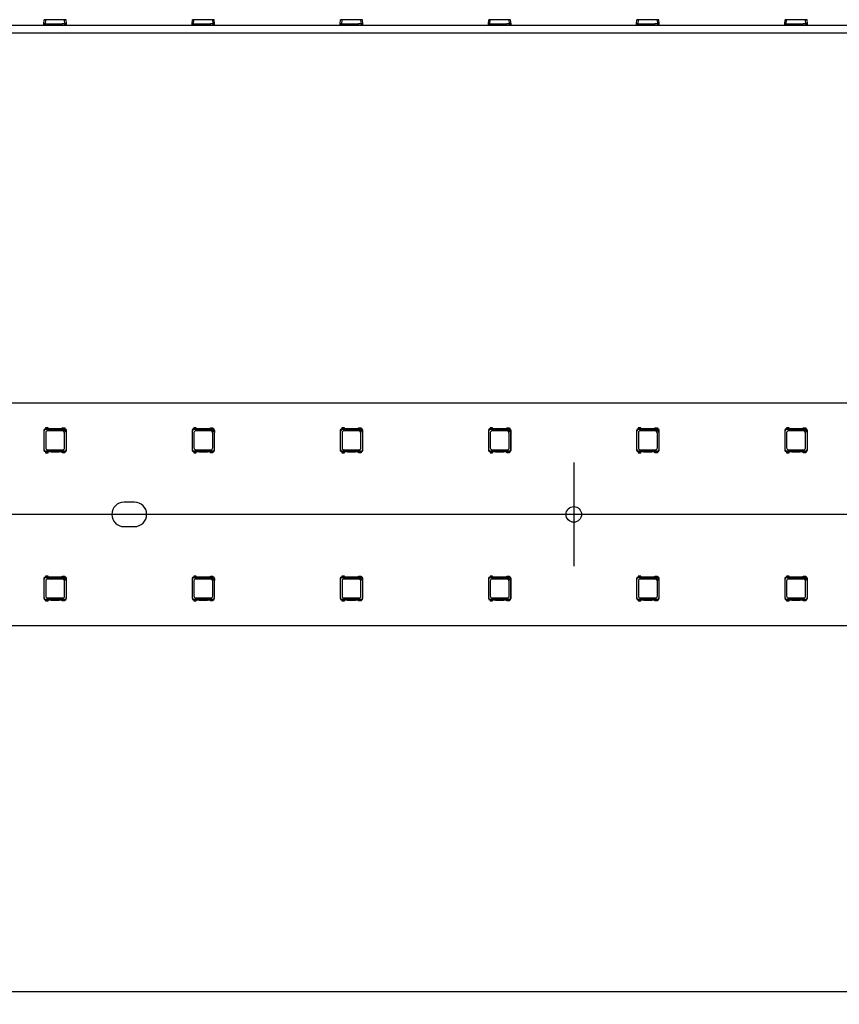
# Model space of a CAD drawing. Header units: millimetres. Extents: x 7 to 819, y 6 to 587.
# Tile 16 of 23: x 468 to 523, y 281 to 347. Entities that reach past the tile are written whole.
import ezdxf
from ezdxf.enums import TextEntityAlignment as Align
from ezdxf.lldxf.tags import DXFTag

# ---------------------------------------------------------------- set-up
doc = ezdxf.new("R2010")
doc.units = ezdxf.units.MM
doc.layers.add('Default', color=7, linetype='Continuous')
doc.layers.add('LINLED_1118X30MM', color=7, linetype='Continuous')
doc.styles.add('SEACAD_Arial', font='arial.ttf')
tags = doc.linetypes.add('CENTER2', pattern=[28.575, 19.05, -3.175, 3.175, -3.175]).pattern_tags.tags
tags[10:11] = [DXFTag(74, 4), DXFTag(75, 0), DXFTag(340, '0'), DXFTag(46, 0.0), DXFTag(50, 0.0), DXFTag(44, 0.0), DXFTag(45, 0.0)]
tags[8:9] = [DXFTag(74, 4), DXFTag(75, 0), DXFTag(340, '0'), DXFTag(46, 0.0), DXFTag(50, 0.0), DXFTag(44, 0.0), DXFTag(45, 0.0)]
tags[6:7] = [DXFTag(74, 4), DXFTag(75, 0), DXFTag(340, '0'), DXFTag(46, 0.0), DXFTag(50, 0.0), DXFTag(44, 0.0), DXFTag(45, 0.0)]
tags[4:5] = [DXFTag(74, 4), DXFTag(75, 0), DXFTag(340, '0'), DXFTag(46, 0.0), DXFTag(50, 0.0), DXFTag(44, 0.0), DXFTag(45, 0.0)]
doc.dimstyles.new('ISO', dxfattribs={"dimtxt": 1.75, "dimasz": 1.75, "dimexe": 0.875, "dimexo": 0, "dimgap": 0.4375, "dimtad": 1, "dimlfac": 2, "dimtxsty": 'SEACAD_Arial', "dimblk1": '_SE_FILLED', "dimblk2": '_SE_FILLED', "dimsah": 1, "dimcen": 0.875, "dimadec": 0, "dimazin": 0, "dimtfac": 0.5, "dimtdec": 3, "dimtmove": 0, "dimatfit": 3, "dimfxl": 1, "dimarcsym": 0})

# ---------------------------------------------------------------- blocks, each defined once
blk = doc.blocks.new('SEANNOT_GROUP12')
at = {"layer": 'Default', "color": 7, "linetype": 'CENTER2'}
for p, q in [((505.284, 317.106), (505.284, 310.106)), ((508.784, 313.606), (501.784, 313.606))]:
    blk.add_line(p, q, dxfattribs=at)
blk = doc.blocks.new('SEANNOT_GROUP22')
at = {"layer": 'Default', "color": 7, "linetype": 'CENTER2'}
blk.add_line((718.284, 313.606), (152.284, 313.606), dxfattribs=at)
blk = doc.blocks.new('SE1')
at = {"layer": 'LINLED_1118X30MM', "color": 7, "linetype": 'Continuous'}
for p, q in [((714.784, 321.106), (155.784, 321.106)), ((469.522, 319.269), (469.522, 317.944)), ((469.522, 319.269), (469.546, 319.245)), ((469.546, 317.968), (469.546, 319.245)), ((469.634, 319.369), (469.622, 319.369)), ((469.622, 319.369), (469.646, 319.345)), ((469.809, 319.444), (469.634, 319.444)), ((469.634, 319.444), (469.634, 319.369)), ((469.809, 319.369), (469.634, 319.369)), ((469.646, 319.345), (470.821, 319.345)), ((469.646, 319.12), (469.646, 318.093)), ((470.748, 319.245), (469.771, 319.245)), ((469.809, 319.369), (469.809, 319.444)), ((470.009, 319.369), (469.809, 319.369)), ((470.009, 319.384), (470.559, 319.384)), ((470.009, 319.369), (470.009, 319.384)), ((470.559, 319.369), (470.009, 319.369)), ((470.559, 319.384), (470.559, 319.369)), ((470.759, 319.369), (470.559, 319.369)), ((470.759, 319.444), (470.934, 319.444)), ((470.759, 319.369), (470.759, 319.444)), ((470.934, 319.369), (470.759, 319.369)), ((470.817, 319.349), (470.928, 319.349)), ((470.821, 319.345), (470.817, 319.349)), ((470.821, 319.345), (471.023, 319.143)), ((470.923, 318.093), (470.923, 319.07)), ((470.928, 319.349), (470.947, 319.369)), ((470.934, 319.444), (470.934, 319.369)), ((470.947, 319.369), (470.934, 319.369)), ((471.027, 319.139), (471.023, 319.143)), ((471.023, 319.143), (471.023, 317.968)), ((471.047, 319.269), (471.027, 319.25)), ((471.027, 319.25), (471.027, 319.139)), ((471.047, 317.944), (471.047, 319.269)), ((479.522, 319.269), (479.522, 317.944)), ((479.522, 319.269), (479.546, 319.245)), ((479.546, 317.968), (479.546, 319.245)), ((479.634, 319.369), (479.622, 319.369)), ((479.622, 319.369), (479.646, 319.345)), ((479.809, 319.444), (479.634, 319.444)), ((479.634, 319.444), (479.634, 319.369)), ((479.809, 319.369), (479.634, 319.369)), ((479.646, 319.345), (480.821, 319.345)), ((479.646, 319.12), (479.646, 318.093)), ((480.748, 319.245), (479.771, 319.245)), ((479.809, 319.369), (479.809, 319.444)), ((480.009, 319.369), (479.809, 319.369)), ((480.009, 319.384), (480.559, 319.384)), ((480.009, 319.369), (480.009, 319.384)), ((480.559, 319.369), (480.009, 319.369)), ((480.559, 319.384), (480.559, 319.369)), ((480.759, 319.369), (480.559, 319.369)), ((480.759, 319.444), (480.934, 319.444)), ((480.759, 319.369), (480.759, 319.444)), ((480.934, 319.369), (480.759, 319.369)), ((480.817, 319.349), (480.928, 319.349)), ((480.821, 319.345), (480.817, 319.349)), ((480.821, 319.345), (481.023, 319.143)), ((480.923, 318.093), (480.923, 319.07)), ((480.928, 319.349), (480.947, 319.369)), ((480.934, 319.444), (480.934, 319.369)), ((480.947, 319.369), (480.934, 319.369)), ((481.027, 319.139), (481.023, 319.143)), ((481.023, 319.143), (481.023, 317.968)), ((481.047, 319.269), (481.027, 319.25)), ((481.027, 319.25), (481.027, 319.139)), ((481.047, 317.944), (481.047, 319.269)), ((489.522, 319.269), (489.522, 317.944)), ((489.522, 319.269), (489.546, 319.245)), ((489.546, 317.968), (489.546, 319.245)), ((489.634, 319.369), (489.622, 319.369)), ((489.622, 319.369), (489.646, 319.345)), ((489.809, 319.444), (489.634, 319.444)), ((489.634, 319.444), (489.634, 319.369)), ((489.809, 319.369), (489.634, 319.369)), ((489.646, 319.345), (490.821, 319.345)), ((489.646, 319.12), (489.646, 318.093)), ((490.748, 319.245), (489.771, 319.245)), ((489.809, 319.369), (489.809, 319.444)), ((490.009, 319.369), (489.809, 319.369)), ((490.009, 319.384), (490.559, 319.384)), ((490.009, 319.369), (490.009, 319.384)), ((490.559, 319.369), (490.009, 319.369)), ((490.559, 319.384), (490.559, 319.369)), ((490.759, 319.369), (490.559, 319.369)), ((490.759, 319.444), (490.934, 319.444)), ((490.759, 319.369), (490.759, 319.444)), ((490.934, 319.369), (490.759, 319.369)), ((490.817, 319.349), (490.928, 319.349)), ((490.821, 319.345), (490.817, 319.349)), ((490.821, 319.345), (491.023, 319.143)), ((490.923, 318.093), (490.923, 319.07)), ((490.928, 319.349), (490.947, 319.369)), ((490.934, 319.444), (490.934, 319.369)), ((490.947, 319.369), (490.934, 319.369)), ((491.027, 319.139), (491.023, 319.143)), ((491.023, 319.143), (491.023, 317.968)), ((491.047, 319.269), (491.027, 319.25)), ((491.027, 319.25), (491.027, 319.139)), ((491.047, 317.944), (491.047, 319.269)), ((499.522, 319.269), (499.522, 317.944)), ((499.522, 319.269), (499.546, 319.245)), ((499.546, 317.968), (499.546, 319.245)), ((499.634, 319.369), (499.622, 319.369)), ((499.622, 319.369), (499.646, 319.345)), ((499.809, 319.444), (499.634, 319.444)), ((499.634, 319.444), (499.634, 319.369)), ((499.809, 319.369), (499.634, 319.369)), ((499.646, 319.345), (500.821, 319.345)), ((499.646, 319.12), (499.646, 318.093)), ((500.748, 319.245), (499.771, 319.245)), ((499.809, 319.369), (499.809, 319.444)), ((500.009, 319.369), (499.809, 319.369)), ((500.009, 319.384), (500.559, 319.384)), ((500.009, 319.369), (500.009, 319.384)), ((500.559, 319.369), (500.009, 319.369)), ((500.559, 319.384), (500.559, 319.369)), ((500.759, 319.369), (500.559, 319.369)), ((500.759, 319.444), (500.934, 319.444)), ((500.759, 319.369), (500.759, 319.444)), ((500.934, 319.369), (500.759, 319.369)), ((500.817, 319.349), (500.928, 319.349)), ((500.821, 319.345), (500.817, 319.349)), ((500.821, 319.345), (501.023, 319.143)), ((500.923, 318.093), (500.923, 319.07)), ((500.928, 319.349), (500.947, 319.369)), ((500.934, 319.444), (500.934, 319.369)), ((500.947, 319.369), (500.934, 319.369)), ((501.027, 319.139), (501.023, 319.143)), ((501.023, 319.143), (501.023, 317.968)), ((501.047, 319.269), (501.027, 319.25)), ((501.027, 319.25), (501.027, 319.139)), ((501.047, 317.944), (501.047, 319.269)), ((509.522, 319.269), (509.522, 317.944)), ((509.522, 319.269), (509.546, 319.245)), ((509.546, 317.968), (509.546, 319.245)), ((509.634, 319.369), (509.622, 319.369)), ((509.622, 319.369), (509.646, 319.345)), ((509.809, 319.444), (509.634, 319.444)), ((509.634, 319.444), (509.634, 319.369)), ((509.809, 319.369), (509.634, 319.369)), ((509.646, 319.345), (510.821, 319.345)), ((509.646, 319.12), (509.646, 318.093)), ((510.748, 319.245), (509.771, 319.245)), ((509.809, 319.369), (509.809, 319.444)), ((510.009, 319.369), (509.809, 319.369)), ((510.009, 319.384), (510.559, 319.384)), ((510.009, 319.369), (510.009, 319.384)), ((510.559, 319.369), (510.009, 319.369)), ((510.559, 319.384), (510.559, 319.369)), ((510.759, 319.369), (510.559, 319.369)), ((510.759, 319.444), (510.934, 319.444)), ((510.759, 319.369), (510.759, 319.444)), ((510.934, 319.369), (510.759, 319.369)), ((510.817, 319.349), (510.928, 319.349)), ((510.821, 319.345), (510.817, 319.349)), ((510.821, 319.345), (511.023, 319.143)), ((510.923, 318.093), (510.923, 319.07)), ((510.928, 319.349), (510.947, 319.369)), ((510.934, 319.444), (510.934, 319.369)), ((510.947, 319.369), (510.934, 319.369)), ((511.027, 319.139), (511.023, 319.143)), ((511.023, 319.143), (511.023, 317.968)), ((511.047, 319.269), (511.027, 319.25)), ((511.027, 319.25), (511.027, 319.139)), ((511.047, 317.944), (511.047, 319.269)), ((519.522, 319.269), (519.522, 317.944)), ((519.522, 319.269), (519.546, 319.245)), ((519.546, 317.968), (519.546, 319.245)), ((519.634, 319.369), (519.622, 319.369)), ((519.622, 319.369), (519.646, 319.345)), ((519.809, 319.444), (519.634, 319.444)), ((519.634, 319.444), (519.634, 319.369)), ((519.809, 319.369), (519.634, 319.369)), ((519.646, 319.345), (520.821, 319.345)), ((519.646, 319.12), (519.646, 318.093)), ((520.748, 319.245), (519.771, 319.245)), ((519.809, 319.369), (519.809, 319.444)), ((520.009, 319.369), (519.809, 319.369)), ((520.009, 319.384), (520.559, 319.384)), ((520.009, 319.369), (520.009, 319.384)), ((520.559, 319.369), (520.009, 319.369)), ((520.559, 319.384), (520.559, 319.369)), ((520.759, 319.369), (520.559, 319.369)), ((520.759, 319.444), (520.934, 319.444)), ((520.759, 319.369), (520.759, 319.444)), ((520.934, 319.369), (520.759, 319.369)), ((520.817, 319.349), (520.928, 319.349)), ((520.821, 319.345), (520.817, 319.349)), ((520.821, 319.345), (521.023, 319.143)), ((520.923, 318.093), (520.923, 319.07)), ((520.928, 319.349), (520.947, 319.369)), ((520.934, 319.444), (520.934, 319.369)), ((520.947, 319.369), (520.934, 319.369)), ((521.027, 319.139), (521.023, 319.143)), ((521.023, 319.143), (521.023, 317.968)), ((521.047, 319.269), (521.027, 319.25)), ((521.027, 319.25), (521.027, 319.139)), ((521.047, 317.944), (521.047, 319.269)), ((469.522, 317.943), (469.546, 317.968)), ((469.622, 317.844), (469.646, 317.868)), ((469.622, 317.844), (469.634, 317.844)), ((469.634, 317.844), (469.634, 317.769)), ((469.634, 317.844), (469.809, 317.844)), ((469.634, 317.769), (469.809, 317.769)), ((470.923, 317.868), (469.646, 317.868)), ((469.771, 317.968), (470.798, 317.968)), ((469.809, 317.769), (469.809, 317.844)), ((469.809, 317.844), (470.009, 317.844)), ((470.009, 317.844), (470.009, 317.829)), ((470.009, 317.844), (470.559, 317.844)), ((470.009, 317.829), (470.559, 317.829)), ((470.559, 317.829), (470.559, 317.844)), ((470.559, 317.844), (470.759, 317.844)), ((470.759, 317.769), (470.759, 317.844)), ((470.759, 317.844), (470.934, 317.844)), ((470.934, 317.769), (470.759, 317.769)), ((470.947, 317.844), (470.923, 317.868)), ((470.934, 317.844), (470.934, 317.769)), ((470.934, 317.844), (470.947, 317.844)), ((471.047, 317.943), (471.023, 317.968)), ((479.522, 317.943), (479.546, 317.968)), ((479.622, 317.844), (479.646, 317.868)), ((479.622, 317.844), (479.634, 317.844)), ((479.634, 317.844), (479.634, 317.769)), ((479.634, 317.844), (479.809, 317.844)), ((479.634, 317.769), (479.809, 317.769)), ((480.923, 317.868), (479.646, 317.868)), ((479.771, 317.968), (480.798, 317.968)), ((479.809, 317.769), (479.809, 317.844)), ((479.809, 317.844), (480.009, 317.844)), ((480.009, 317.844), (480.009, 317.829)), ((480.009, 317.844), (480.559, 317.844)), ((480.009, 317.829), (480.559, 317.829)), ((480.559, 317.829), (480.559, 317.844)), ((480.559, 317.844), (480.759, 317.844)), ((480.759, 317.769), (480.759, 317.844)), ((480.759, 317.844), (480.934, 317.844)), ((480.934, 317.769), (480.759, 317.769)), ((480.947, 317.844), (480.923, 317.868)), ((480.934, 317.844), (480.934, 317.769)), ((480.934, 317.844), (480.947, 317.844)), ((481.047, 317.943), (481.023, 317.968)), ((489.522, 317.943), (489.546, 317.968)), ((489.622, 317.844), (489.646, 317.868)), ((489.622, 317.844), (489.634, 317.844)), ((489.634, 317.844), (489.634, 317.769)), ((489.634, 317.844), (489.809, 317.844)), ((489.634, 317.769), (489.809, 317.769)), ((490.923, 317.868), (489.646, 317.868)), ((489.771, 317.968), (490.798, 317.968)), ((489.809, 317.769), (489.809, 317.844)), ((489.809, 317.844), (490.009, 317.844)), ((490.009, 317.844), (490.009, 317.829)), ((490.009, 317.844), (490.559, 317.844)), ((490.009, 317.829), (490.559, 317.829)), ((490.559, 317.829), (490.559, 317.844)), ((490.559, 317.844), (490.759, 317.844)), ((490.759, 317.769), (490.759, 317.844)), ((490.759, 317.844), (490.934, 317.844)), ((490.934, 317.769), (490.759, 317.769)), ((490.947, 317.844), (490.923, 317.868)), ((490.934, 317.844), (490.934, 317.769)), ((490.934, 317.844), (490.947, 317.844)), ((491.047, 317.943), (491.023, 317.968)), ((499.522, 317.943), (499.546, 317.968)), ((499.622, 317.844), (499.646, 317.868)), ((499.622, 317.844), (499.634, 317.844)), ((499.634, 317.844), (499.634, 317.769)), ((499.634, 317.844), (499.809, 317.844)), ((499.634, 317.769), (499.809, 317.769)), ((500.923, 317.868), (499.646, 317.868)), ((499.771, 317.968), (500.798, 317.968)), ((499.809, 317.769), (499.809, 317.844)), ((499.809, 317.844), (500.009, 317.844)), ((500.009, 317.844), (500.009, 317.829)), ((500.009, 317.844), (500.559, 317.844)), ((500.009, 317.829), (500.559, 317.829)), ((500.559, 317.829), (500.559, 317.844)), ((500.559, 317.844), (500.759, 317.844)), ((500.759, 317.769), (500.759, 317.844)), ((500.759, 317.844), (500.934, 317.844)), ((500.934, 317.769), (500.759, 317.769)), ((500.947, 317.844), (500.923, 317.868)), ((500.934, 317.844), (500.934, 317.769)), ((500.934, 317.844), (500.947, 317.844)), ((501.047, 317.943), (501.023, 317.968)), ((509.522, 317.943), (509.546, 317.968)), ((509.622, 317.844), (509.646, 317.868)), ((509.622, 317.844), (509.634, 317.844)), ((509.634, 317.844), (509.634, 317.769)), ((509.634, 317.844), (509.809, 317.844)), ((509.634, 317.769), (509.809, 317.769)), ((510.923, 317.868), (509.646, 317.868)), ((509.771, 317.968), (510.798, 317.968)), ((509.809, 317.769), (509.809, 317.844)), ((509.809, 317.844), (510.009, 317.844)), ((510.009, 317.844), (510.009, 317.829)), ((510.009, 317.844), (510.559, 317.844)), ((510.009, 317.829), (510.559, 317.829)), ((510.559, 317.829), (510.559, 317.844)), ((510.559, 317.844), (510.759, 317.844)), ((510.759, 317.769), (510.759, 317.844)), ((510.759, 317.844), (510.934, 317.844)), ((510.934, 317.769), (510.759, 317.769)), ((510.947, 317.844), (510.923, 317.868)), ((510.934, 317.844), (510.934, 317.769)), ((510.934, 317.844), (510.947, 317.844)), ((511.047, 317.943), (511.023, 317.968)), ((519.522, 317.943), (519.546, 317.968)), ((519.622, 317.844), (519.646, 317.868)), ((519.622, 317.844), (519.634, 317.844)), ((519.634, 317.844), (519.634, 317.769)), ((519.634, 317.844), (519.809, 317.844)), ((519.634, 317.769), (519.809, 317.769)), ((520.923, 317.868), (519.646, 317.868)), ((519.771, 317.968), (520.798, 317.968)), ((519.809, 317.769), (519.809, 317.844)), ((519.809, 317.844), (520.009, 317.844)), ((520.009, 317.844), (520.009, 317.829)), ((520.009, 317.844), (520.559, 317.844)), ((520.009, 317.829), (520.559, 317.829)), ((520.559, 317.829), (520.559, 317.844)), ((520.559, 317.844), (520.759, 317.844)), ((520.759, 317.769), (520.759, 317.844)), ((520.759, 317.844), (520.934, 317.844)), ((520.934, 317.769), (520.759, 317.769)), ((520.947, 317.844), (520.923, 317.868)), ((520.934, 317.844), (520.934, 317.769)), ((520.934, 317.844), (520.947, 317.844)), ((521.047, 317.943), (521.023, 317.968)), ((475.634, 314.431), (474.934, 314.431)), ((474.934, 312.781), (475.634, 312.781)), ((469.522, 309.269), (469.522, 307.944)), ((469.522, 309.269), (469.546, 309.245)), ((469.546, 307.968), (469.546, 309.245)), ((469.634, 309.369), (469.622, 309.369)), ((469.622, 309.369), (469.646, 309.345)), ((469.809, 309.444), (469.634, 309.444)), ((469.634, 309.444), (469.634, 309.369)), ((469.809, 309.369), (469.634, 309.369)), ((469.646, 309.345), (470.821, 309.345)), ((469.646, 309.12), (469.646, 308.093)), ((470.748, 309.245), (469.771, 309.245)), ((469.809, 309.369), (469.809, 309.444)), ((470.009, 309.369), (469.809, 309.369)), ((470.009, 309.384), (470.559, 309.384)), ((470.009, 309.369), (470.009, 309.384)), ((470.559, 309.369), (470.009, 309.369)), ((470.559, 309.384), (470.559, 309.369)), ((470.759, 309.369), (470.559, 309.369)), ((470.759, 309.444), (470.934, 309.444)), ((470.759, 309.369), (470.759, 309.444)), ((470.934, 309.369), (470.759, 309.369)), ((470.817, 309.349), (470.928, 309.349)), ((470.821, 309.345), (470.817, 309.349)), ((470.821, 309.345), (471.023, 309.143)), ((470.923, 308.093), (470.923, 309.07)), ((470.928, 309.349), (470.947, 309.369)), ((470.934, 309.444), (470.934, 309.369)), ((470.947, 309.369), (470.934, 309.369)), ((471.027, 309.139), (471.023, 309.143)), ((471.023, 309.143), (471.023, 307.968)), ((471.047, 309.269), (471.027, 309.25)), ((471.027, 309.25), (471.027, 309.139)), ((471.047, 307.944), (471.047, 309.269)), ((479.522, 309.269), (479.522, 307.944)), ((479.522, 309.269), (479.546, 309.245)), ((479.546, 307.968), (479.546, 309.245)), ((479.634, 309.369), (479.622, 309.369)), ((479.622, 309.369), (479.646, 309.345)), ((479.809, 309.444), (479.634, 309.444)), ((479.634, 309.444), (479.634, 309.369)), ((479.809, 309.369), (479.634, 309.369)), ((479.646, 309.345), (480.821, 309.345)), ((479.646, 309.12), (479.646, 308.093)), ((480.748, 309.245), (479.771, 309.245)), ((479.809, 309.369), (479.809, 309.444)), ((480.009, 309.369), (479.809, 309.369)), ((480.009, 309.384), (480.559, 309.384)), ((480.009, 309.369), (480.009, 309.384)), ((480.559, 309.369), (480.009, 309.369)), ((480.559, 309.384), (480.559, 309.369)), ((480.759, 309.369), (480.559, 309.369)), ((480.759, 309.444), (480.934, 309.444)), ((480.759, 309.369), (480.759, 309.444)), ((480.934, 309.369), (480.759, 309.369)), ((480.817, 309.349), (480.928, 309.349)), ((480.821, 309.345), (480.817, 309.349)), ((480.821, 309.345), (481.023, 309.143)), ((480.923, 308.093), (480.923, 309.07)), ((480.928, 309.349), (480.947, 309.369)), ((480.934, 309.444), (480.934, 309.369)), ((480.947, 309.369), (480.934, 309.369)), ((481.027, 309.139), (481.023, 309.143)), ((481.023, 309.143), (481.023, 307.968)), ((481.047, 309.269), (481.027, 309.25)), ((481.027, 309.25), (481.027, 309.139)), ((481.047, 307.944), (481.047, 309.269)), ((489.522, 309.269), (489.522, 307.944)), ((489.522, 309.269), (489.546, 309.245)), ((489.546, 307.968), (489.546, 309.245)), ((489.634, 309.369), (489.622, 309.369)), ((489.622, 309.369), (489.646, 309.345)), ((489.809, 309.444), (489.634, 309.444)), ((489.634, 309.444), (489.634, 309.369)), ((489.809, 309.369), (489.634, 309.369)), ((489.646, 309.345), (490.821, 309.345)), ((489.646, 309.12), (489.646, 308.093)), ((490.748, 309.245), (489.771, 309.245)), ((489.809, 309.369), (489.809, 309.444)), ((490.009, 309.369), (489.809, 309.369)), ((490.009, 309.384), (490.559, 309.384)), ((490.009, 309.369), (490.009, 309.384)), ((490.559, 309.369), (490.009, 309.369)), ((490.559, 309.384), (490.559, 309.369)), ((490.759, 309.369), (490.559, 309.369)), ((490.759, 309.444), (490.934, 309.444)), ((490.759, 309.369), (490.759, 309.444)), ((490.934, 309.369), (490.759, 309.369)), ((490.817, 309.349), (490.928, 309.349)), ((490.821, 309.345), (490.817, 309.349)), ((490.821, 309.345), (491.023, 309.143)), ((490.923, 308.093), (490.923, 309.07)), ((490.928, 309.349), (490.947, 309.369)), ((490.934, 309.444), (490.934, 309.369)), ((490.947, 309.369), (490.934, 309.369)), ((491.027, 309.139), (491.023, 309.143)), ((491.023, 309.143), (491.023, 307.968)), ((491.047, 309.269), (491.027, 309.25)), ((491.027, 309.25), (491.027, 309.139)), ((491.047, 307.944), (491.047, 309.269)), ((499.522, 309.269), (499.522, 307.944)), ((499.522, 309.269), (499.546, 309.245)), ((499.546, 307.968), (499.546, 309.245)), ((499.634, 309.369), (499.622, 309.369)), ((499.622, 309.369), (499.646, 309.345)), ((499.809, 309.444), (499.634, 309.444)), ((499.634, 309.444), (499.634, 309.369)), ((499.809, 309.369), (499.634, 309.369)), ((499.646, 309.345), (500.821, 309.345)), ((499.646, 309.12), (499.646, 308.093)), ((500.748, 309.245), (499.771, 309.245)), ((499.809, 309.369), (499.809, 309.444)), ((500.009, 309.369), (499.809, 309.369)), ((500.009, 309.384), (500.559, 309.384)), ((500.009, 309.369), (500.009, 309.384)), ((500.559, 309.369), (500.009, 309.369)), ((500.559, 309.384), (500.559, 309.369)), ((500.759, 309.369), (500.559, 309.369)), ((500.759, 309.444), (500.934, 309.444)), ((500.759, 309.369), (500.759, 309.444)), ((500.934, 309.369), (500.759, 309.369)), ((500.817, 309.349), (500.928, 309.349)), ((500.821, 309.345), (500.817, 309.349)), ((500.821, 309.345), (501.023, 309.143)), ((500.923, 308.093), (500.923, 309.07)), ((500.928, 309.349), (500.947, 309.369)), ((500.934, 309.444), (500.934, 309.369)), ((500.947, 309.369), (500.934, 309.369)), ((501.027, 309.139), (501.023, 309.143)), ((501.023, 309.143), (501.023, 307.968)), ((501.047, 309.269), (501.027, 309.25)), ((501.027, 309.25), (501.027, 309.139)), ((501.047, 307.944), (501.047, 309.269)), ((509.522, 309.269), (509.522, 307.944)), ((509.522, 309.269), (509.546, 309.245)), ((509.546, 307.968), (509.546, 309.245)), ((509.634, 309.369), (509.622, 309.369)), ((509.622, 309.369), (509.646, 309.345)), ((509.809, 309.444), (509.634, 309.444)), ((509.634, 309.444), (509.634, 309.369)), ((509.809, 309.369), (509.634, 309.369)), ((509.646, 309.345), (510.821, 309.345)), ((509.646, 309.12), (509.646, 308.093)), ((510.748, 309.245), (509.771, 309.245)), ((509.809, 309.369), (509.809, 309.444)), ((510.009, 309.369), (509.809, 309.369)), ((510.009, 309.384), (510.559, 309.384)), ((510.009, 309.369), (510.009, 309.384)), ((510.559, 309.369), (510.009, 309.369)), ((510.559, 309.384), (510.559, 309.369)), ((510.759, 309.369), (510.559, 309.369)), ((510.759, 309.444), (510.934, 309.444)), ((510.759, 309.369), (510.759, 309.444)), ((510.934, 309.369), (510.759, 309.369)), ((510.817, 309.349), (510.928, 309.349)), ((510.821, 309.345), (510.817, 309.349)), ((510.821, 309.345), (511.023, 309.143)), ((510.923, 308.093), (510.923, 309.07)), ((510.928, 309.349), (510.947, 309.369)), ((510.934, 309.444), (510.934, 309.369)), ((510.947, 309.369), (510.934, 309.369)), ((511.027, 309.139), (511.023, 309.143)), ((511.023, 309.143), (511.023, 307.968)), ((511.047, 309.269), (511.027, 309.25)), ((511.027, 309.25), (511.027, 309.139)), ((511.047, 307.944), (511.047, 309.269)), ((519.522, 309.269), (519.522, 307.944)), ((519.522, 309.269), (519.546, 309.245)), ((519.546, 307.968), (519.546, 309.245)), ((519.634, 309.369), (519.622, 309.369)), ((519.622, 309.369), (519.646, 309.345)), ((519.809, 309.444), (519.634, 309.444)), ((519.634, 309.444), (519.634, 309.369)), ((519.809, 309.369), (519.634, 309.369)), ((519.646, 309.345), (520.821, 309.345)), ((519.646, 309.12), (519.646, 308.093)), ((520.748, 309.245), (519.771, 309.245)), ((519.809, 309.369), (519.809, 309.444)), ((520.009, 309.369), (519.809, 309.369)), ((520.009, 309.384), (520.559, 309.384)), ((520.009, 309.369), (520.009, 309.384)), ((520.559, 309.369), (520.009, 309.369)), ((520.559, 309.384), (520.559, 309.369)), ((520.759, 309.369), (520.559, 309.369)), ((520.759, 309.444), (520.934, 309.444)), ((520.759, 309.369), (520.759, 309.444)), ((520.934, 309.369), (520.759, 309.369)), ((520.817, 309.349), (520.928, 309.349)), ((520.821, 309.345), (520.817, 309.349)), ((520.821, 309.345), (521.023, 309.143)), ((520.923, 308.093), (520.923, 309.07)), ((520.928, 309.349), (520.947, 309.369)), ((520.934, 309.444), (520.934, 309.369)), ((520.947, 309.369), (520.934, 309.369)), ((521.027, 309.139), (521.023, 309.143)), ((521.023, 309.143), (521.023, 307.968)), ((521.047, 309.269), (521.027, 309.25)), ((521.027, 309.25), (521.027, 309.139)), ((521.047, 307.944), (521.047, 309.269)), ((469.522, 307.943), (469.546, 307.968)), ((469.622, 307.844), (469.646, 307.868)), ((469.622, 307.844), (469.634, 307.844)), ((469.634, 307.844), (469.634, 307.769)), ((469.634, 307.844), (469.809, 307.844)), ((469.634, 307.769), (469.809, 307.769)), ((470.923, 307.868), (469.646, 307.868)), ((469.771, 307.968), (470.798, 307.968)), ((469.809, 307.769), (469.809, 307.844)), ((469.809, 307.844), (470.009, 307.844)), ((470.009, 307.844), (470.009, 307.829)), ((470.009, 307.844), (470.559, 307.844)), ((470.009, 307.829), (470.559, 307.829)), ((470.559, 307.829), (470.559, 307.844)), ((470.559, 307.844), (470.759, 307.844)), ((470.759, 307.769), (470.759, 307.844)), ((470.759, 307.844), (470.934, 307.844)), ((470.934, 307.769), (470.759, 307.769)), ((470.947, 307.844), (470.923, 307.868)), ((470.934, 307.844), (470.934, 307.769)), ((470.934, 307.844), (470.947, 307.844)), ((471.047, 307.943), (471.023, 307.968)), ((479.522, 307.943), (479.546, 307.968)), ((479.622, 307.844), (479.646, 307.868)), ((479.622, 307.844), (479.634, 307.844)), ((479.634, 307.844), (479.634, 307.769)), ((479.634, 307.844), (479.809, 307.844)), ((479.634, 307.769), (479.809, 307.769)), ((480.923, 307.868), (479.646, 307.868)), ((479.771, 307.968), (480.798, 307.968)), ((479.809, 307.769), (479.809, 307.844)), ((479.809, 307.844), (480.009, 307.844)), ((480.009, 307.844), (480.009, 307.829)), ((480.009, 307.844), (480.559, 307.844)), ((480.009, 307.829), (480.559, 307.829)), ((480.559, 307.829), (480.559, 307.844)), ((480.559, 307.844), (480.759, 307.844)), ((480.759, 307.769), (480.759, 307.844)), ((480.759, 307.844), (480.934, 307.844)), ((480.934, 307.769), (480.759, 307.769)), ((480.947, 307.844), (480.923, 307.868)), ((480.934, 307.844), (480.934, 307.769)), ((480.934, 307.844), (480.947, 307.844)), ((481.047, 307.943), (481.023, 307.968)), ((489.522, 307.943), (489.546, 307.968)), ((489.622, 307.844), (489.646, 307.868)), ((489.622, 307.844), (489.634, 307.844)), ((489.634, 307.844), (489.634, 307.769)), ((489.634, 307.844), (489.809, 307.844)), ((489.634, 307.769), (489.809, 307.769)), ((490.923, 307.868), (489.646, 307.868)), ((489.771, 307.968), (490.798, 307.968)), ((489.809, 307.769), (489.809, 307.844)), ((489.809, 307.844), (490.009, 307.844)), ((490.009, 307.844), (490.009, 307.829)), ((490.009, 307.844), (490.559, 307.844)), ((490.009, 307.829), (490.559, 307.829)), ((490.559, 307.829), (490.559, 307.844)), ((490.559, 307.844), (490.759, 307.844)), ((490.759, 307.769), (490.759, 307.844)), ((490.759, 307.844), (490.934, 307.844)), ((490.934, 307.769), (490.759, 307.769)), ((490.947, 307.844), (490.923, 307.868)), ((490.934, 307.844), (490.934, 307.769)), ((490.934, 307.844), (490.947, 307.844)), ((491.047, 307.943), (491.023, 307.968)), ((499.522, 307.943), (499.546, 307.968)), ((499.622, 307.844), (499.646, 307.868)), ((499.622, 307.844), (499.634, 307.844)), ((499.634, 307.844), (499.634, 307.769)), ((499.634, 307.844), (499.809, 307.844)), ((499.634, 307.769), (499.809, 307.769)), ((500.923, 307.868), (499.646, 307.868)), ((499.771, 307.968), (500.798, 307.968)), ((499.809, 307.769), (499.809, 307.844)), ((499.809, 307.844), (500.009, 307.844)), ((500.009, 307.844), (500.009, 307.829)), ((500.009, 307.844), (500.559, 307.844)), ((500.009, 307.829), (500.559, 307.829)), ((500.559, 307.829), (500.559, 307.844)), ((500.559, 307.844), (500.759, 307.844)), ((500.759, 307.769), (500.759, 307.844)), ((500.759, 307.844), (500.934, 307.844)), ((500.934, 307.769), (500.759, 307.769)), ((500.947, 307.844), (500.923, 307.868)), ((500.934, 307.844), (500.934, 307.769)), ((500.934, 307.844), (500.947, 307.844)), ((501.047, 307.943), (501.023, 307.968)), ((509.522, 307.943), (509.546, 307.968)), ((509.622, 307.844), (509.646, 307.868)), ((509.622, 307.844), (509.634, 307.844)), ((509.634, 307.844), (509.634, 307.769)), ((509.634, 307.844), (509.809, 307.844)), ((509.634, 307.769), (509.809, 307.769)), ((510.923, 307.868), (509.646, 307.868)), ((509.771, 307.968), (510.798, 307.968)), ((509.809, 307.769), (509.809, 307.844)), ((509.809, 307.844), (510.009, 307.844)), ((510.009, 307.844), (510.009, 307.829)), ((510.009, 307.844), (510.559, 307.844)), ((510.009, 307.829), (510.559, 307.829)), ((510.559, 307.829), (510.559, 307.844)), ((510.559, 307.844), (510.759, 307.844)), ((510.759, 307.769), (510.759, 307.844)), ((510.759, 307.844), (510.934, 307.844)), ((510.934, 307.769), (510.759, 307.769)), ((510.947, 307.844), (510.923, 307.868)), ((510.934, 307.844), (510.934, 307.769)), ((510.934, 307.844), (510.947, 307.844)), ((511.047, 307.943), (511.023, 307.968)), ((519.522, 307.943), (519.546, 307.968)), ((519.622, 307.844), (519.646, 307.868)), ((519.622, 307.844), (519.634, 307.844)), ((519.634, 307.844), (519.634, 307.769)), ((519.634, 307.844), (519.809, 307.844)), ((519.634, 307.769), (519.809, 307.769)), ((520.923, 307.868), (519.646, 307.868)), ((519.771, 307.968), (520.798, 307.968)), ((519.809, 307.769), (519.809, 307.844)), ((519.809, 307.844), (520.009, 307.844)), ((520.009, 307.844), (520.009, 307.829)), ((520.009, 307.844), (520.559, 307.844)), ((520.009, 307.829), (520.559, 307.829)), ((520.559, 307.829), (520.559, 307.844)), ((520.559, 307.844), (520.759, 307.844)), ((520.759, 307.769), (520.759, 307.844)), ((520.759, 307.844), (520.934, 307.844)), ((520.934, 307.769), (520.759, 307.769)), ((520.947, 307.844), (520.923, 307.868)), ((520.934, 307.844), (520.934, 307.769)), ((520.934, 307.844), (520.947, 307.844)), ((521.047, 307.943), (521.023, 307.968)), ((155.784, 306.106), (714.784, 306.106))]:
    blk.add_line(p, q, dxfattribs=at)
blk.add_circle((505.284, 313.606), 0.525, dxfattribs=at)
for centre, radius, start, end in [((469.622, 319.269), 0.1, 90.10891, 179.89109), ((469.771, 319.12), 0.125, 90, 180), ((470.748, 319.07), 0.175, 0, 90), ((470.947, 319.269), 0.1, 0.10891, 89.89109), ((479.622, 319.269), 0.1, 90.10891, 179.89109), ((479.771, 319.12), 0.125, 90, 180), ((480.748, 319.07), 0.175, 0, 90), ((480.947, 319.269), 0.1, 0.10891, 89.89109), ((489.622, 319.269), 0.1, 90.10891, 179.89109), ((489.771, 319.12), 0.125, 90, 180), ((490.748, 319.07), 0.175, 0, 90), ((490.947, 319.269), 0.1, 0.10891, 89.89109), ((499.622, 319.269), 0.1, 90.10891, 179.89109), ((499.771, 319.12), 0.125, 90, 180), ((500.748, 319.07), 0.175, 0, 90), ((500.947, 319.269), 0.1, 0.10891, 89.89109), ((509.622, 319.269), 0.1, 90.10891, 179.89109), ((509.771, 319.12), 0.125, 90, 180), ((510.748, 319.07), 0.175, 0, 90), ((510.947, 319.269), 0.1, 0.10891, 89.89109), ((519.622, 319.269), 0.1, 90.10891, 179.89109), ((519.771, 319.12), 0.125, 90, 180), ((520.748, 319.07), 0.175, 0, 90), ((520.947, 319.269), 0.1, 0.10891, 89.89109), ((469.622, 317.944), 0.1, 180.10891, 269.89109), ((469.771, 318.093), 0.125, 180, 270), ((470.798, 318.093), 0.125, 270, 0), ((470.947, 317.944), 0.1, 270.10891, 359.89109), ((479.622, 317.944), 0.1, 180.10891, 269.89109), ((479.771, 318.093), 0.125, 180, 270), ((480.798, 318.093), 0.125, 270, 0), ((480.947, 317.944), 0.1, 270.10891, 359.89109), ((489.622, 317.944), 0.1, 180.10891, 269.89109), ((489.771, 318.093), 0.125, 180, 270), ((490.798, 318.093), 0.125, 270, 0), ((490.947, 317.944), 0.1, 270.10891, 359.89109), ((499.622, 317.944), 0.1, 180.10891, 269.89109), ((499.771, 318.093), 0.125, 180, 270), ((500.798, 318.093), 0.125, 270, 0), ((500.947, 317.944), 0.1, 270.10891, 359.89109), ((509.622, 317.944), 0.1, 180.10891, 269.89109), ((509.771, 318.093), 0.125, 180, 270), ((510.798, 318.093), 0.125, 270, 0), ((510.947, 317.944), 0.1, 270.10891, 359.89109), ((519.622, 317.944), 0.1, 180.10891, 269.89109), ((519.771, 318.093), 0.125, 180, 270), ((520.798, 318.093), 0.125, 270, 0), ((520.947, 317.944), 0.1, 270.10891, 359.89109), ((474.934, 313.606), 0.825, 90, 270), ((475.634, 313.606), 0.825, 270, 90), ((469.622, 309.269), 0.1, 90.10891, 179.89109), ((469.771, 309.12), 0.125, 90, 180), ((470.748, 309.07), 0.175, 0, 90), ((470.947, 309.269), 0.1, 0.10891, 89.89109), ((479.622, 309.269), 0.1, 90.10891, 179.89109), ((479.771, 309.12), 0.125, 90, 180), ((480.748, 309.07), 0.175, 0, 90), ((480.947, 309.269), 0.1, 0.10891, 89.89109), ((489.622, 309.269), 0.1, 90.10891, 179.89109), ((489.771, 309.12), 0.125, 90, 180), ((490.748, 309.07), 0.175, 0, 90), ((490.947, 309.269), 0.1, 0.10891, 89.89109), ((499.622, 309.269), 0.1, 90.10891, 179.89109), ((499.771, 309.12), 0.125, 90, 180), ((500.748, 309.07), 0.175, 0, 90), ((500.947, 309.269), 0.1, 0.10891, 89.89109), ((509.622, 309.269), 0.1, 90.10891, 179.89109), ((509.771, 309.12), 0.125, 90, 180), ((510.748, 309.07), 0.175, 0, 90), ((510.947, 309.269), 0.1, 0.10891, 89.89109), ((519.622, 309.269), 0.1, 90.10891, 179.89109), ((519.771, 309.12), 0.125, 90, 180), ((520.748, 309.07), 0.175, 0, 90), ((520.947, 309.269), 0.1, 0.10891, 89.89109), ((469.622, 307.944), 0.1, 180.10891, 269.89109), ((469.771, 308.093), 0.125, 180, 270), ((470.798, 308.093), 0.125, 270, 0), ((470.947, 307.944), 0.1, 270.10891, 359.89109), ((479.622, 307.944), 0.1, 180.10891, 269.89109), ((479.771, 308.093), 0.125, 180, 270), ((480.798, 308.093), 0.125, 270, 0), ((480.947, 307.944), 0.1, 270.10891, 359.89109), ((489.622, 307.944), 0.1, 180.10891, 269.89109), ((489.771, 308.093), 0.125, 180, 270), ((490.798, 308.093), 0.125, 270, 0), ((490.947, 307.944), 0.1, 270.10891, 359.89109), ((499.622, 307.944), 0.1, 180.10891, 269.89109), ((499.771, 308.093), 0.125, 180, 270), ((500.798, 308.093), 0.125, 270, 0), ((500.947, 307.944), 0.1, 270.10891, 359.89109), ((509.622, 307.944), 0.1, 180.10891, 269.89109), ((509.771, 308.093), 0.125, 180, 270), ((510.798, 308.093), 0.125, 270, 0), ((510.947, 307.944), 0.1, 270.10891, 359.89109), ((519.622, 307.944), 0.1, 180.10891, 269.89109), ((519.771, 308.093), 0.125, 180, 270), ((520.798, 308.093), 0.125, 270, 0), ((520.947, 307.944), 0.1, 270.10891, 359.89109)]:
    blk.add_arc(centre, radius, start, end, dxfattribs=at)
for centre, major_axis in [((469.646, 319.244), (0.0712, -0.0712)), ((470.927, 319.249), (-0.0712, -0.0712)), ((479.646, 319.244), (0.0712, -0.0712)), ((480.927, 319.249), (-0.0712, -0.0712)), ((489.646, 319.244), (0.0712, -0.0712)), ((490.927, 319.249), (-0.0712, -0.0712)), ((499.646, 319.244), (0.0712, -0.0712)), ((500.927, 319.249), (-0.0712, -0.0712)), ((509.646, 319.244), (0.0712, -0.0712)), ((510.927, 319.249), (-0.0712, -0.0712)), ((519.646, 319.244), (0.0712, -0.0712)), ((520.927, 319.249), (-0.0712, -0.0712)), ((469.646, 317.968), (0.0712, 0.0712)), ((470.922, 317.968), (-0.0712, 0.0712)), ((479.646, 317.968), (0.0712, 0.0712)), ((480.922, 317.968), (-0.0712, 0.0712)), ((489.646, 317.968), (0.0712, 0.0712)), ((490.922, 317.968), (-0.0712, 0.0712)), ((499.646, 317.968), (0.0712, 0.0712)), ((500.922, 317.968), (-0.0712, 0.0712)), ((509.646, 317.968), (0.0712, 0.0712)), ((510.922, 317.968), (-0.0712, 0.0712)), ((519.646, 317.968), (0.0712, 0.0712)), ((520.922, 317.968), (-0.0712, 0.0712)), ((469.646, 309.244), (0.0712, -0.0712)), ((470.927, 309.249), (-0.0712, -0.0712)), ((479.646, 309.244), (0.0712, -0.0712)), ((480.927, 309.249), (-0.0712, -0.0712)), ((489.646, 309.244), (0.0712, -0.0712)), ((490.927, 309.249), (-0.0712, -0.0712)), ((499.646, 309.244), (0.0712, -0.0712)), ((500.927, 309.249), (-0.0712, -0.0712)), ((509.646, 309.244), (0.0712, -0.0712)), ((510.927, 309.249), (-0.0712, -0.0712)), ((519.646, 309.244), (0.0712, -0.0712)), ((520.927, 309.249), (-0.0712, -0.0712)), ((469.646, 307.968), (0.0712, 0.0712)), ((470.922, 307.968), (-0.0712, 0.0712)), ((479.646, 307.968), (0.0712, 0.0712)), ((480.922, 307.968), (-0.0712, 0.0712)), ((489.646, 307.968), (0.0712, 0.0712)), ((490.922, 307.968), (-0.0712, 0.0712)), ((499.646, 307.968), (0.0712, 0.0712)), ((500.922, 307.968), (-0.0712, 0.0712)), ((509.646, 307.968), (0.0712, 0.0712)), ((510.922, 307.968), (-0.0712, 0.0712)), ((519.646, 307.968), (0.0712, 0.0712)), ((520.922, 307.968), (-0.0712, 0.0712))]:
    blk.add_ellipse(centre, major_axis=major_axis, ratio=0.992433, start_param=2.359993, end_param=3.923193, dxfattribs=at)
blk = doc.blocks.new('SE2')
at = {"layer": 'LINLED_1118X30MM', "color": 7, "linetype": 'Continuous'}
for p, q in [((469.522, 346.706), (469.546, 346.981)), ((469.646, 346.981), (469.546, 346.981)), ((469.622, 346.706), (469.646, 346.981)), ((470.923, 346.981), (469.646, 346.981)), ((471.023, 346.981), (470.923, 346.981)), ((470.947, 346.706), (470.923, 346.981)), ((471.047, 346.706), (471.023, 346.981)), ((479.522, 346.706), (479.546, 346.981)), ((479.646, 346.981), (479.546, 346.981)), ((479.622, 346.706), (479.646, 346.981)), ((480.923, 346.981), (479.646, 346.981)), ((481.023, 346.981), (480.923, 346.981)), ((480.947, 346.706), (480.923, 346.981)), ((481.047, 346.706), (481.023, 346.981)), ((489.522, 346.706), (489.546, 346.981)), ((489.646, 346.981), (489.546, 346.981)), ((489.622, 346.706), (489.646, 346.981)), ((490.923, 346.981), (489.646, 346.981)), ((491.023, 346.981), (490.923, 346.981)), ((490.947, 346.706), (490.923, 346.981)), ((491.047, 346.706), (491.023, 346.981)), ((499.522, 346.706), (499.546, 346.981)), ((499.646, 346.981), (499.546, 346.981)), ((499.622, 346.706), (499.646, 346.981)), ((500.923, 346.981), (499.646, 346.981)), ((501.023, 346.981), (500.923, 346.981)), ((500.947, 346.706), (500.923, 346.981)), ((501.047, 346.706), (501.023, 346.981)), ((509.522, 346.706), (509.546, 346.981)), ((509.646, 346.981), (509.546, 346.981)), ((509.622, 346.706), (509.646, 346.981)), ((510.923, 346.981), (509.646, 346.981)), ((511.023, 346.981), (510.923, 346.981)), ((510.947, 346.706), (510.923, 346.981)), ((511.047, 346.706), (511.023, 346.981)), ((519.522, 346.706), (519.546, 346.981)), ((519.646, 346.981), (519.546, 346.981)), ((519.622, 346.706), (519.646, 346.981)), ((520.923, 346.981), (519.646, 346.981)), ((521.023, 346.981), (520.923, 346.981)), ((520.947, 346.706), (520.923, 346.981)), ((521.047, 346.706), (521.023, 346.981)), ((155.784, 346.605), (714.784, 346.605)), ((155.784, 346.105), (714.784, 346.105)), ((469.522, 346.606), (469.522, 346.706)), ((469.622, 346.606), (469.522, 346.606)), ((469.622, 346.606), (469.622, 346.706)), ((469.622, 346.706), (469.634, 346.706)), ((469.634, 346.605), (469.634, 346.706)), ((469.634, 346.706), (469.809, 346.706)), ((469.809, 346.605), (469.809, 346.706)), ((469.809, 346.706), (470.009, 346.706)), ((470.009, 346.606), (470.009, 346.706)), ((470.009, 346.706), (470.559, 346.706)), ((470.559, 346.606), (470.559, 346.706)), ((470.559, 346.706), (470.759, 346.706)), ((470.759, 346.605), (470.759, 346.706)), ((470.934, 346.706), (470.759, 346.706)), ((470.934, 346.706), (470.934, 346.605)), ((470.934, 346.706), (470.947, 346.706)), ((470.947, 346.606), (470.947, 346.706)), ((471.047, 346.606), (470.947, 346.606)), ((471.047, 346.606), (471.047, 346.706)), ((479.522, 346.606), (479.522, 346.706)), ((479.622, 346.606), (479.522, 346.606)), ((479.622, 346.606), (479.622, 346.706)), ((479.622, 346.706), (479.634, 346.706)), ((479.634, 346.605), (479.634, 346.706)), ((479.634, 346.706), (479.809, 346.706)), ((479.809, 346.605), (479.809, 346.706)), ((479.809, 346.706), (480.009, 346.706)), ((480.009, 346.606), (480.009, 346.706)), ((480.009, 346.706), (480.559, 346.706)), ((480.559, 346.606), (480.559, 346.706)), ((480.559, 346.706), (480.759, 346.706)), ((480.759, 346.605), (480.759, 346.706)), ((480.934, 346.706), (480.759, 346.706)), ((480.934, 346.706), (480.934, 346.605)), ((480.934, 346.706), (480.947, 346.706)), ((480.947, 346.606), (480.947, 346.706)), ((481.047, 346.606), (480.947, 346.606)), ((481.047, 346.606), (481.047, 346.706)), ((489.522, 346.606), (489.522, 346.706)), ((489.622, 346.606), (489.522, 346.606)), ((489.622, 346.606), (489.622, 346.706)), ((489.622, 346.706), (489.634, 346.706)), ((489.634, 346.605), (489.634, 346.706)), ((489.634, 346.706), (489.809, 346.706)), ((489.809, 346.605), (489.809, 346.706)), ((489.809, 346.706), (490.009, 346.706)), ((490.009, 346.606), (490.009, 346.706)), ((490.009, 346.706), (490.559, 346.706)), ((490.559, 346.606), (490.559, 346.706)), ((490.559, 346.706), (490.759, 346.706)), ((490.759, 346.605), (490.759, 346.706)), ((490.934, 346.706), (490.759, 346.706)), ((490.934, 346.706), (490.934, 346.605)), ((490.934, 346.706), (490.947, 346.706)), ((490.947, 346.606), (490.947, 346.706)), ((491.047, 346.606), (490.947, 346.606)), ((491.047, 346.606), (491.047, 346.706)), ((499.522, 346.606), (499.522, 346.706)), ((499.622, 346.606), (499.522, 346.606)), ((499.622, 346.606), (499.622, 346.706)), ((499.622, 346.706), (499.634, 346.706)), ((499.634, 346.605), (499.634, 346.706)), ((499.634, 346.706), (499.809, 346.706)), ((499.809, 346.605), (499.809, 346.706)), ((499.809, 346.706), (500.009, 346.706)), ((500.009, 346.606), (500.009, 346.706)), ((500.009, 346.706), (500.559, 346.706)), ((500.559, 346.606), (500.559, 346.706)), ((500.559, 346.706), (500.759, 346.706)), ((500.759, 346.605), (500.759, 346.706)), ((500.934, 346.706), (500.759, 346.706)), ((500.934, 346.706), (500.934, 346.605)), ((500.934, 346.706), (500.947, 346.706)), ((500.947, 346.606), (500.947, 346.706)), ((501.047, 346.606), (500.947, 346.606)), ((501.047, 346.606), (501.047, 346.706)), ((509.522, 346.606), (509.522, 346.706)), ((509.622, 346.606), (509.522, 346.606)), ((509.622, 346.606), (509.622, 346.706)), ((509.622, 346.706), (509.634, 346.706)), ((509.634, 346.605), (509.634, 346.706)), ((509.634, 346.706), (509.809, 346.706)), ((509.809, 346.605), (509.809, 346.706)), ((509.809, 346.706), (510.009, 346.706)), ((510.009, 346.606), (510.009, 346.706)), ((510.009, 346.706), (510.559, 346.706)), ((510.559, 346.606), (510.559, 346.706)), ((510.559, 346.706), (510.759, 346.706)), ((510.759, 346.605), (510.759, 346.706)), ((510.934, 346.706), (510.759, 346.706)), ((510.934, 346.706), (510.934, 346.605)), ((510.934, 346.706), (510.947, 346.706)), ((510.947, 346.606), (510.947, 346.706)), ((511.047, 346.606), (510.947, 346.606)), ((511.047, 346.606), (511.047, 346.706)), ((519.522, 346.606), (519.522, 346.706)), ((519.622, 346.606), (519.522, 346.606)), ((519.622, 346.606), (519.622, 346.706)), ((519.622, 346.706), (519.634, 346.706)), ((519.634, 346.605), (519.634, 346.706)), ((519.634, 346.706), (519.809, 346.706)), ((519.809, 346.605), (519.809, 346.706)), ((519.809, 346.706), (520.009, 346.706)), ((520.009, 346.606), (520.009, 346.706)), ((520.009, 346.706), (520.559, 346.706)), ((520.559, 346.606), (520.559, 346.706)), ((520.559, 346.706), (520.759, 346.706)), ((520.759, 346.605), (520.759, 346.706)), ((520.934, 346.706), (520.759, 346.706)), ((520.934, 346.706), (520.934, 346.605)), ((520.934, 346.706), (520.947, 346.706)), ((520.947, 346.606), (520.947, 346.706)), ((521.047, 346.606), (520.947, 346.606)), ((521.047, 346.606), (521.047, 346.706))]:
    blk.add_line(p, q, dxfattribs=at)
for centre, major_axis, start_param, end_param in [((469.622, 346.701), (0.1, -0.0044), 1.574596, 3.141593), ((470.947, 346.701), (0.1, 0.0044), 0.000002, 1.566996), ((479.622, 346.701), (0.1, -0.0044), 1.574596, 3.141593), ((480.947, 346.701), (0.1, 0.0044), 0.000002, 1.566996), ((489.622, 346.701), (0.1, -0.0044), 1.574596, 3.141593), ((490.947, 346.701), (0.1, 0.0044), 0.000002, 1.566996), ((499.622, 346.701), (0.1, -0.0044), 1.574596, 3.141593), ((500.947, 346.701), (0.1, 0.0044), 0.000002, 1.566996), ((509.622, 346.701), (0.1, -0.0044), 1.574596, 3.141593), ((510.947, 346.701), (0.1, 0.0044), 0.000002, 1.566996), ((519.622, 346.701), (0.1, -0.0044), 1.574596, 3.141593), ((520.947, 346.701), (0.1, 0.0044), 0.000002, 1.566996)]:
    blk.add_ellipse(centre, major_axis=major_axis, ratio=0.043495, start_param=start_param, end_param=end_param, dxfattribs=at)
blk = doc.blocks.new('DMBLK15')
at = {"layer": 'Default', "linetype": 'Continuous'}
for points in [[(157.534, 281.136), (157.534, 281.719), (155.784, 281.427)], [(713.034, 281.136), (714.784, 281.427), (713.034, 281.719)]]:
    blk.add_hatch(color=7, dxfattribs=at).paths.add_polyline_path(points)
at = {"layer": 'Default', "color": 7, "linetype": 'Continuous'}
for p, q in [((714.784, 313.606), (714.784, 280.552)), ((155.784, 306.106), (155.784, 280.552)), ((155.784, 281.427), (714.784, 281.427))]:
    blk.add_line(p, q, dxfattribs=at)
at = {"layer": 'Default', "color": 7, "linetype": 'Continuous', "style": 'SEACAD_Arial'}
blk.add_text('1118', height=1.75, dxfattribs=at).set_placement((432.545, 283.615), align=Align.TOP_LEFT)
blk = doc.blocks.new('_SE_FILLED')
at = {"color": 0}
blk.add_line((0, 0), (-1, 0), dxfattribs=at)
blk.add_solid([(0, 0), (-1, -0.1665), (-1, 0.1665), (0, 0)], dxfattribs=at)

msp = doc.modelspace()

# ---------------------------------------------------------------- block references
at = {"layer": 'Default'}
for name in ['SE2', 'SE1', 'SEANNOT_GROUP12', 'SEANNOT_GROUP22']:
    msp.add_blockref(name, (0, 0), dxfattribs=at)

# ---------------------------------------------------------------- dimensions: what is measured, and where the dimension line sits
at = {"layer": 'Default', "color": 7, "linetype": 'Continuous'}
dim = msp.add_linear_dim(base=(714.7844, 281.4272), p1=(155.7844, 321.1063), p2=(714.7844, 313.6063), text='\\A1;<>', dimstyle='ISO', dxfattribs=at)
dim.commit()
dim.dimension.update_dxf_attribs({"geometry": 'DMBLK15', "text_midpoint": (435.2844, 281.4272), "dimtype": 160})

doc.saveas('drawing.dxf')
